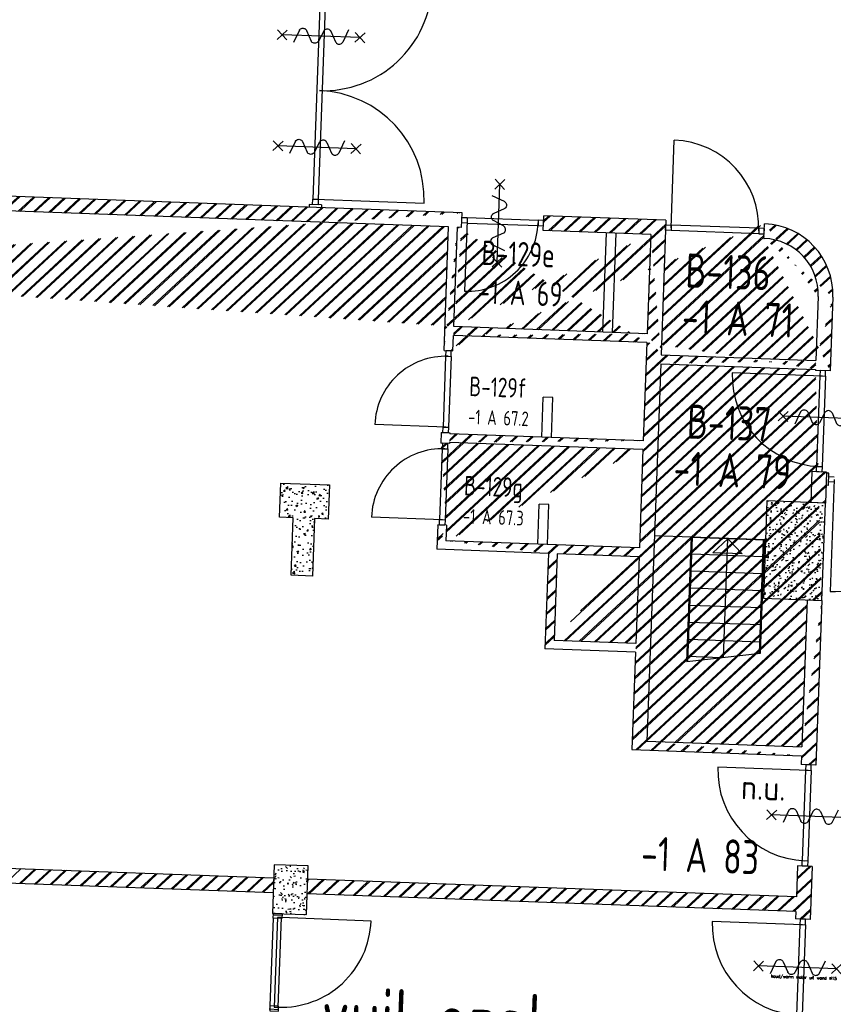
# Model space of a CAD drawing. Header units: millimetres. Extents: x 119024465 to 119292677, y 483022511 to 483148062.
# Tile 153 of 162: x 119239626 to 119247972, y 483072843 to 483082947. Entities that reach past the tile are written whole.
import ezdxf
from ezdxf.enums import TextEntityAlignment as Align

# ---------------------------------------------------------------- set-up
doc = ezdxf.new("R2010")
doc.units = ezdxf.units.MM
doc.header["$LTSCALE"] = 100
doc.layers.get('0').update_dxf_attribs({"linetype": 'CONTINUOUS'})
for name, color, linetype in [('04---0-_5MMTEKST', 4, 'CONTINUOUS'), ('12', 4, 'CONTINUOUS'), ('200-3D', 1, 'CONTINUOUS'), ('AL22----', 2, 'CONTINUOUS'), ('AL22----_ARC', 8, 'CONTINUOUS'), ('AL24----', 3, 'CONTINUOUS'), ('AL28----', 4, 'CONTINUOUS'), ('AL28----_ARC', 8, 'CONTINUOUS'), ('AL32----', 6, 'CONTINUOUS'), ('BT00----_HOTELNRS', 3, 'CONTINUOUS'), ('BT00----_RUIMTENRS', 7, 'CONTINUOUS'), ('fdstp techniek', 254, 'CONTINUOUS'), ('INS', 7, 'CONTINUOUS'), ('LAYER22', 12, 'CONTINUOUS'), ('LAYER32', 7, 'CONTINUOUS')]:
    doc.layers.add(name, color=color, linetype=linetype)
doc.styles.add('fdstp-1-30', font='txt.shx', dxfattribs={"height": 30, "bigfont": 'gbcbig.shx'})
doc.styles.get("Standard").update_dxf_attribs({"font": 'ISOCP.SHX'})
pattern_1 = [(42.91200747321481, (119153097.5669324, 483019764.0029071), (-74.89618102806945, 80.56402464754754), []), (42.91200747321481, (119153098.1134465, 483019778.9929479), (-74.89618102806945, 80.56402464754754), [])]

# ---------------------------------------------------------------- blocks, each defined once
blk = doc.blocks.new('KOLOM')
at = {"layer": 'AL28----', "linetype": 'Continuous'}
for p, q in [((0.5, 0.5), (-0.5, 0.5)), ((-0.5, 0.5), (-0.5, -0.5)), ((0.5, -0.5), (0.5, 0.5)), ((-0.5, -0.5), (0.5, -0.5))]:
    blk.add_line(p, q, dxfattribs=at)
blk = doc.blocks.new('500X350')
at = {"layer": 'AL28----_ARC'}
h = blk.add_hatch(dxfattribs=at)
h.set_pattern_fill('AR-CONC', color=256, style=0)
h.set_pattern_definition([(50, (-84509.61414888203, -60757.03995125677), (182.1846689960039, -15.93908553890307), [19.05, -209.55]), (355, (-84509.61414888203, -60757.03995125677), (-35.24282597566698, 191.05664288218), [15.24, -167.64]), (100.451, (-84494.43214888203, -60758.36820125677), (146.9425016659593, 175.1166878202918), [16.19, -178.09]), (46.18420000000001, (-84509.61414888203, -60706.23995125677), (271.0790408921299, -42.04232793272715), [28.575, -314.325]), (96.6356, (-84487.02424888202, -60709.74345125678), (237.4042344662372, 247.4255558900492), [24.285, -267.135]), (351.1840000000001, (-84509.61414888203, -60706.23995125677), (237.4046058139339, 247.4251178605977), [22.86, -251.46]), (21, (-84484.21414888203, -60718.93995125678), (151.6148798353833, -102.2655185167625), [19.05, -209.55]), (326.0000000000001, (-84484.21414888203, -60718.93995125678), (61.80202834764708, 184.1879661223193), [15.24, -167.64]), (71.4514, (-84471.57964888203, -60727.46205125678), (213.4164907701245, 81.92285771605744), [16.19, -178.09]), (37.50000000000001, (-84509.61414888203, -60757.03995125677), (3.088603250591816, 84.55503887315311), [0, -165.608, 0, -170.18, 0, -168.275]), (7.499999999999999, (-84509.61414888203, -60757.03995125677), (66.81966251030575, 100.1805748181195), [0, -97.028, 0, -161.798, 0, -64.135]), (327.5, (-84566.25614888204, -60757.03995125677), (135.5905951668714, -5.72874399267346), [0, -63.5, 0, -198.12, 0, -262.89]), (317.5, (-84591.65614888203, -60757.03995125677), (148.129181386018, 25.42649103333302), [0, -82.55, 0, -131.572, 0, -186.69])])
h.paths.add_polyline_path([(-250, 175), (-250, -175), (250, -175), (250, 175)])
at = {"layer": 'AL28----', "xscale": 500, "yscale": 350, "zscale": 2600}
blk.add_blockref('KOLOM', (0, 0), dxfattribs=at)
blk = doc.blocks.new('600x1000')
at = {"layer": 'AL28----_ARC'}
h = blk.add_hatch(dxfattribs=at)
h.set_pattern_fill('AR-CONC', color=256, style=0)
h.set_pattern_definition([(50, (-93318.17656066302, -55761.95239594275), (182.1846689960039, -15.93908553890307), [19.05, -209.55]), (355, (-93318.17656066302, -55761.95239594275), (-35.24282597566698, 191.05664288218), [15.24, -167.64]), (100.451, (-93302.99456066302, -55763.28064594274), (146.9425016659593, 175.1166878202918), [16.19, -178.09]), (46.18420000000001, (-93318.17656066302, -55711.15239594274), (271.0790408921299, -42.04232793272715), [28.575, -314.325]), (96.6356, (-93295.58666066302, -55714.65589594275), (237.4042344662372, 247.4255558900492), [24.285, -267.135]), (351.1840000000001, (-93318.17656066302, -55711.15239594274), (237.4046058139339, 247.4251178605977), [22.86, -251.46]), (21, (-93292.77656066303, -55723.85239594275), (151.6148798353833, -102.2655185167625), [19.05, -209.55]), (326.0000000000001, (-93292.77656066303, -55723.85239594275), (61.80202834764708, 184.1879661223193), [15.24, -167.64]), (71.4514, (-93280.14206066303, -55732.37449594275), (213.4164907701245, 81.92285771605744), [16.19, -178.09]), (37.50000000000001, (-93318.17656066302, -55761.95239594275), (3.088603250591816, 84.55503887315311), [0, -165.608, 0, -170.18, 0, -168.275]), (7.499999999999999, (-93318.17656066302, -55761.95239594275), (66.81966251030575, 100.1805748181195), [0, -97.028, 0, -161.798, 0, -64.135]), (327.5, (-93374.81856066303, -55761.95239594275), (135.5905951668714, -5.72874399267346), [0, -63.5, 0, -198.12, 0, -262.89]), (317.5, (-93400.21856066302, -55761.95239594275), (148.129181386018, 25.42649103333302), [0, -82.55, 0, -131.572, 0, -186.69])])
h.paths.add_polyline_path([(-300, -500), (300, -500), (300, 500), (-300, 500)])
at = {"layer": 'AL28----', "xscale": 600, "yscale": 1000, "zscale": 2600}
blk.add_blockref('KOLOM', (0, 0), dxfattribs=at)
blk = doc.blocks.new('114-31b')
at = {"color": 0, "linetype": 'Continuous'}
for p, q in [((-49.99999994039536, 449.9999999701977), (50.00000011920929, 349.9999999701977)), ((50.00000005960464, 449.9999999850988), (-49.99999994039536, 349.9999999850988)), ((0, 399.9999999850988), (5.960464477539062e-08, -400)), ((-75.22076380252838, 278.9749930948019), (52.90113949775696, 224.7435648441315)), ((-53.78419476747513, 99.46940438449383), (53.34266716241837, 150.804756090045)), ((-53.34266716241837, 25.53059560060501), (53.34266716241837, -25.53059561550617)), ((-53.34266716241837, -150.2564351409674), (52.9011395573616, -99.46940438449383)), ((-53.78419476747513, -224.1952439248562), (74.77923619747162, -278.9116318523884)), ((-49.99999988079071, -349.9999998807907), (50.00000017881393, -449.9999998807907)), ((50.00000011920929, -349.9999998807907), (-49.99999988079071, -449.9999998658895))]:
    blk.add_line(p, q, dxfattribs=at)
for points in [[(74.77923613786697, 187.6370802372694, 0.1085803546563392), (71.06170707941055, 204.554047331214, 0.1021137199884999), (60.13457524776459, 219.3489430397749, 0.04519307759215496), (52.90113949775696, 224.7435648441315, 0.02457701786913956)], [(53.34266716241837, 150.804756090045, 0.04259042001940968), (60.13457524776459, 155.9252174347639, 0.1021137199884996), (71.06170707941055, 170.7201131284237, 0.1085803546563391), (74.77923613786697, 187.6370802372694, 0.1085803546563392)], [(-53.78419476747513, 99.46940438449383, 0.04259042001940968), (-60.57610285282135, 94.34894302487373, 0.1021137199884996), (-71.50323468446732, 79.55404733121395, 0.1085803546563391), (-75.22076380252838, 62.6370802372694, 0.1085803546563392)], [(-75.22076380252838, 62.6370802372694, 0.1085803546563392), (-71.50323474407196, 45.72011312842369, 0.1021137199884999), (-60.57610285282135, 30.92521743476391, 0.04519307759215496), (-53.34266716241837, 25.53059560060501, 0.02457701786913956)], [(74.77923619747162, -62.3629197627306, -0.1085803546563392), (71.0617071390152, -79.27988687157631, -0.1021137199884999), (60.13457524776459, -94.07478255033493, -0.04519307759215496), (52.9011395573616, -99.46940438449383, -0.02457701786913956)], [(53.34266716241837, -25.53059561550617, -0.04259042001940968), (60.13457524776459, -30.65105697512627, -0.1021137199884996), (71.06170707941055, -45.44595265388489, -0.1085803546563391), (74.77923619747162, -62.3629197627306, -0.1085803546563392)], [(-75.22076380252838, -187.3629197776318, -0.1085803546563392), (-71.50323468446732, -170.4459526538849, -0.1021137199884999), (-60.57610285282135, -155.6510569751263, -0.04519307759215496), (-53.34266716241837, -150.2564351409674, -0.02457701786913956)], [(-53.78419476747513, -224.1952439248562, -0.04259042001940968), (-60.57610285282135, -219.0747825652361, -0.1021137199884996), (-71.50323474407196, -204.2798868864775, -0.1085803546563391), (-75.22076380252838, -187.3629197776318, -0.1085803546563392)]]:
    blk.add_lwpolyline(points, format="xyb", dxfattribs=at)
blk = doc.blocks.new('32-PPRAS')
at = {"layer": 'LAYER32', "color": 2, "linetype": 'Continuous'}
blk.add_lwpolyline([(0, 90), (-50, 90), (-50, 0), (0, 0)], close=True, dxfattribs=at)
blk = doc.blocks.new('32-PPLAS')
at = {"layer": 'LAYER32', "color": 2, "linetype": 'Continuous'}
blk.add_lwpolyline([(0, 90), (50, 90), (50, 0), (0, 0)], close=True, dxfattribs=at)
blk = doc.blocks.new('deur90')
at = {"layer": 'LAYER22', "color": 2, "linetype": 'Continuous'}
for points in [[(-227.4084380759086, 1169.867195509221), (-327.4084380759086, 1169.867195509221)], [(-327.4084380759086, 199.8671955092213), (-227.4084380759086, 199.8671955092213)]]:
    blk.add_lwpolyline(points, dxfattribs=at)
at = {"layer": 'LAYER32', "color": 1, "linetype": 'Continuous'}
blk.add_lwpolyline([(-317.4084380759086, 225.4296955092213, -0.4142135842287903), (-1236.845938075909, 1144.867195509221), (-317.4084380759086, 1144.867195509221)], format="xyb", dxfattribs=at)
for points in [[(-317.4084380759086, 224.8671955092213), (-317.4084380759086, 1144.867195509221), (-277.4084380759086, 1144.867195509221), (-277.4084380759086, 224.8671955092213), (-317.4084380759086, 224.8671955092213), (-317.4084380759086, 1144.867195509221)], [(-232.4084380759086, 1134.867195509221), (-232.4084380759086, 234.8671955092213)]]:
    blk.add_lwpolyline(points, dxfattribs=at)
at = {"layer": 'LAYER32', "yscale": -1, "rotation": 270.0000006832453}
for name, p in [('32-PPLAS', (-232.4084380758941, 1184.867195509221)), ('32-PPRAS', (-232.4084380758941, 184.8671955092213))]:
    blk.add_blockref(name, p, dxfattribs=at)
blk = doc.blocks.new('water k-w wand R')
at = {"layer": '04---0-_5MMTEKST'}
for centre in [(34252.19165220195, 14473.7711124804), (34252.19165220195, 14400.26592395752)]:
    blk.add_circle(centre, 9.98188115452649, dxfattribs=at)
at = {"layer": 'INS', "color": 4}
for p, q in [((34252.19165220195, 14483.75299363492), (34217.25506816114, 14483.75299363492)), ((34252.19165220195, 14463.78923132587), (34217.25506816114, 14463.78923132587)), ((34252.19165220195, 14410.24780511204), (34217.25506816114, 14410.24780511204)), ((34252.19165220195, 14390.28404280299), (34217.25506816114, 14390.28404280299))]:
    blk.add_line(p, q, dxfattribs=at)
at = {"layer": 'fdstp techniek', "insert": (33387.86318038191, 14451.65400150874), "char_height": 30, "width": 910.5473940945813, "attachment_point": 1, "style": 'fdstp-1-30'}
blk.add_mtext('koud/warm water uit wand %%C15', dxfattribs=at)

msp = doc.modelspace()

# ---------------------------------------------------------------- hatches: boundary and pattern name
at = {"layer": 'AL22----_ARC'}
h = msp.add_hatch(dxfattribs=at)
h.set_pattern_fill('SCHOON', color=256, scale=2, angle=-2.087992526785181, style=0, pattern_type=2)
h.set_pattern_definition(pattern_1)
h.paths.add_polyline_path([(119245139.7841281, 483077467.2688045), (119245107.3576201, 483076577.8597189), (119245946.7999031, 483076547.2549248), (119245979.2264112, 483077436.6640103)], flags=16)
edge = h.paths.add_edge_path()
edge.add_line((119244026.2015674, 483080820.0674683), (119235931.5795522, 483081115.1851259))
edge.add_line((119235931.5795522, 483081115.1851259), (119235904.4360146, 483080370.6797677))
edge.add_line((119235857.0978099, 483081268.0002759), (119235824.4891305, 483080373.59451))
edge.add_line((119244163.4572539, 483080965.1629924), (119235857.0978099, 483081268.0002758))
edge.add_line((119235904.4360146, 483080370.6797677), (119235824.4891305, 483080373.59451))
edge.add_line((119244078.9788477, 483079797.465611), (119244116.141812, 483080816.7883833))
edge.add_line((119243979.9310217, 483079550.9377921), (119244069.8712664, 483079547.658707))
edge.add_line((119243979.9310217, 483079550.9377921), (119244026.2015673, 483080820.0674683))
edge.add_line((119244069.8712663, 483079547.658707), (119244075.6997626, 483079707.5253664))
edge.add_line((119244157.9921121, 483080815.2625847), (119244163.4572539, 483080965.1629924))
edge.add_line((119244157.9921121, 483080815.2625847), (119244116.141812, 483080816.7883833))
edge.add_line((119246059.3818243, 483079635.2033231), (119244075.6997626, 483079707.5253664))
edge.add_line((119246062.6609094, 483079725.1435677), (119244078.9788477, 483079797.465611))
edge.add_line((119246099.8238737, 483080744.46634), (119244997.4343951, 483080784.6577905))
edge.add_line((119246255.1894232, 483080888.9016059), (119245002.8995369, 483080934.5581983))
edge.add_line((119244997.4343951, 483080784.6577906), (119245002.899537, 483080934.5581983))
edge.add_line((119246255.1894232, 483080888.9016059), (119246204.7992253, 483079506.7762229))
edge.add_line((119246099.8238737, 483080744.46634), (119246062.6609094, 483079725.1435677))
edge.add_line((119246204.7992253, 483079506.7762229), (119247793.7435468, 483079448.8457198))
edge.add_line((119246201.5201402, 483079416.8359783), (119246060.2644416, 483075542.4101076))
edge.add_line((119246201.5201402, 483079416.8359783), (119247790.4644617, 483079358.9054751))
edge.add_line((119246059.3818243, 483079635.2033231), (119246022.5832028, 483078625.8739114))
edge.add_line((119246019.3041178, 483078535.9336668), (119244035.622056, 483078608.2557101))
edge.add_line((119246022.5832028, 483078625.8739114), (119244038.9011411, 483078698.1959546))
edge.add_line((119244035.622056, 483078608.2557101), (119244035.2599616, 483078598.3240192))
edge.add_line((119244035.2599616, 483078598.3240191), (119243945.319717, 483078601.6031042))
edge.add_line((119243949.3262276, 483078711.4955091), (119244039.2664722, 483078708.216424))
edge.add_line((119244039.2664722, 483078708.216424), (119244038.9011411, 483078698.1959546))
edge.add_line((119243949.3262276, 483078711.4955091), (119243945.319717, 483078601.6031042))
edge.add_line((119244004.6551675, 483077758.881736), (119243914.7149229, 483077762.1608211))
edge.add_line((119243914.7149229, 483077762.1608211), (119243905.6041048, 483077512.2651387))
edge.add_line((119244004.6551675, 483077758.881736), (119243998.8234345, 483077598.9262982))
edge.add_line((119245049.8438835, 483077470.5478896), (119243905.6041048, 483077512.2651387))
edge.add_line((119245049.8438835, 483077470.5478896), (119245014.1382904, 483076491.1985593))
edge.add_line((119245982.5054963, 483077526.604255), (119243998.8234345, 483077598.9262983))
edge.add_line((119246019.3041178, 483078535.9336668), (119245982.5054963, 483077526.6042551))
edge.add_line((119245943.520818, 483076457.3146802), (119245014.1382904, 483076491.1985594))
edge.add_line((119245943.520818, 483076457.3146802), (119245907.0849489, 483075457.9350049))
edge.add_line((119245907.0849489, 483075457.9350048), (119247645.929678, 483075394.5393598))
edge.add_line((119246060.2644416, 483075542.4101076), (119247649.2087631, 483075484.4796044))
edge.add_line((119247645.929678, 483075394.5393598), (119247642.5795333, 483075302.6500589))
edge.add_line((119247792.479941, 483075297.1849172), (119247642.5795333, 483075302.650059))
edge.add_line((119247704.2261145, 483076993.520666), (119247649.2087631, 483075484.4796045))
edge.add_line((119247854.1265221, 483076988.0555241), (119247792.479941, 483075297.1849171))
edge.add_line((119247704.2261145, 483076993.520666), (119247854.1265221, 483076988.0555242))
edge.add_line((119247790.4644617, 483079358.9054752), (119247790.0900865, 483079348.6369431))
edge.add_line((119247939.9904942, 483079343.1718013), (119247790.0900865, 483079348.6369432))
edge.add_line((119247789.9652468, 483079348.6020948), (119247790.4106371, 483079358.700195))
edge.add_arc((119247243.1015678, 483080127.4269887), 575, -2.087992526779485, 87.91200747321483)
edge.add_arc((119247243.1015678, 483080127.4269887), 725, -2.087992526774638, 87.91200747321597)
edge.add_line((119247817.7197973, 483080106.4772784), (119247793.7435468, 483079448.8457198))
edge.add_line((119247967.620205, 483080101.0121366), (119247939.9904942, 483079343.1718013))
edge.add_line((119247261.0529848, 483080702.1467), (119247264.051219, 483080702.0436))
edge.add_line((119247266.5181856, 483080852.0487258), (119247269.5164199, 483080851.9456257))
edge.add_line((119247261.0529848, 483080702.1467), (119247266.5181856, 483080852.0487258))
h = msp.add_hatch(dxfattribs=at)
h.set_pattern_fill('SCHOON', color=256, scale=2, angle=-2.087992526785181, style=0, pattern_type=2)
h.set_pattern_definition(pattern_1)
h.paths.add_polyline_path([(119247902.0988444, 483078303.862308), (119247752.1984367, 483078309.3274498), (119247740.6603932, 483077992.8567172), (119247890.5608009, 483077987.3915754)])
h = msp.add_hatch(dxfattribs=at)
h.set_pattern_fill('SCHOON', color=256, scale=2, angle=-2.087992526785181, style=0, pattern_type=2)
h.set_pattern_definition(pattern_1)
h.paths.add_polyline_path([(119247587.6364226, 483073795.645302), (119247584.8503115, 483073719.2265728), (119247734.7507192, 483073713.7614309), (119247754.5882912, 483074257.8754238), (119247604.6878835, 483074263.3405656), (119247593.1015644, 483073945.5457096), (119242581.4312674, 483074128.2636173), (119242575.9661255, 483073978.3632097)])
at = {"layer": 'AL28----_ARC'}
h = msp.add_hatch(dxfattribs=at)
h.set_pattern_fill('AR-CONC', color=256, angle=-2.087992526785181, style=0)
h.set_pattern_definition([(47.91200747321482, (119153097.5669324, 483019764.0029071), (181.4829786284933, -22.56626980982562), [19.05, -209.55]), (352.9120074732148, (119153097.5669324, 483019764.0029071), (-28.25841556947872, 192.213838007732), [15.24, -167.64]), (98.3630074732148, (119153112.6904584, 483019762.1223937), (153.2251895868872, 169.6466752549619), [16.19, -178.09]), (44.09620747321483, (119153099.4177937, 483019814.7691785), (269.3672764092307, -51.89098330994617), [28.575, -314.3249999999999]), (94.54760747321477, (119153121.8650477, 483019810.4449579), (246.2613818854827, 238.6116259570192), [24.285, -267.135]), (349.0960074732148, (119153099.4177937, 483019814.7691785), (246.2617370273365, 238.6111746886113), [22.86, -251.46]), (18.91200747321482, (119153124.3382141, 483019801.15218), (147.7882449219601, -107.7215982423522), [19.05, -209.55]), (323.9120074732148, (119153124.3382141, 483019801.15218), (68.47175066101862, 181.813962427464), [15.24, -167.64]), (69.36340747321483, (119153136.6538288, 483019792.1754093), (216.2595933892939, 74.09278923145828), [16.19, -178.09]), (35.41200747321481, (119153097.5669324, 483019764.0029071), (6.1672544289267, 84.38636762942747), [0, -165.608, 0, -170.18, 0, -168.275]), (5.412007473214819, (119153097.5669324, 483019764.0029071), (70.42530466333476, 97.67953384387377), [0, -97.028, 0, -161.798, 0, -64.135]), (325.4120074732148, (119153040.9625397, 483019766.0666175), (135.2918473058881, -10.66508593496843), [0, -63.49999999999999, 0, -198.12, 0, -262.8899999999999]), (315.4120074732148, (119153015.579404, 483019766.9920482), (148.9572270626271, 20.01262926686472), [0, -82.54999999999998, 0, -131.572, 0, -186.69])])
h.paths.add_polyline_path([(119242409.9310995, 483077246.5825062), (119242431.427324, 483077836.1907764), (119242291.5202768, 483077841.2915754), (119242304.2722743, 483078191.0591934), (119242803.9403, 483078172.842054), (119242791.1883024, 483077823.0744361), (119242651.2812552, 483077828.1752352), (119242629.7850308, 483077238.5669649)])

# ---------------------------------------------------------------- linework, layer by layer
at = {"layer": 'AL22----'}
for p, q in [((119244163.4572539, 483080965.1629924), (119235857.0978099, 483081268.0002759)), ((119244026.2015674, 483080820.0674683), (119235931.5795522, 483081115.1851259)), ((119242595.7144958, 483081052.3404503), (119242594.6214675, 483081022.3603688)), ((119242721.6308383, 483081047.7497312), (119242595.7144958, 483081052.3404503)), ((119242721.6308383, 483081047.7497312), (119242720.5378099, 483081017.7696497)), ((119244157.9921121, 483080815.2625847), (119244163.4572539, 483080965.1629924)), ((119244997.4343951, 483080784.6577906), (119245002.899537, 483080934.5581983)), ((119246255.1894232, 483080888.9016059), (119245002.899537, 483080934.5581983)), ((119246255.1894232, 483080888.9016059), (119246204.7992253, 483079506.7762229)), ((119247261.0529848, 483080702.1467), (119247266.5181856, 483080852.0487258)), ((119247266.5181856, 483080852.0487258), (119247269.5164199, 483080851.9456258)), ((119243979.9310217, 483079550.9377921), (119244026.2015674, 483080820.0674683)), ((119244078.9788477, 483079797.465611), (119244116.141812, 483080816.7883833)), ((119244157.9921121, 483080815.2625847), (119244116.141812, 483080816.7883833)), ((119246099.8238737, 483080744.46634), (119244997.4343951, 483080784.6577906)), ((119245607.9630061, 483079741.7211645), (119245645.1259704, 483080761.0439368)), ((119245707.8966112, 483079738.0777367), (119245745.0595755, 483080757.4005089)), ((119246099.8238737, 483080744.46634), (119246062.6609094, 483079725.1435677)), ((119247261.0529848, 483080702.1467), (119247264.0512191, 483080702.0436)), ((119247817.7197973, 483080106.4772784), (119247793.7435468, 483079448.8457198)), ((119247967.620205, 483080101.0121366), (119247939.9904942, 483079343.1718013)), ((119246062.6609094, 483079725.1435677), (119244078.9788477, 483079797.465611)), ((119244069.8712663, 483079547.658707), (119244075.6997626, 483079707.5253664)), ((119246059.3818243, 483079635.2033231), (119244075.6997626, 483079707.5253664)), ((119246059.3818243, 483079635.2033231), (119246022.5832028, 483078625.8739114)), ((119243979.9310217, 483079550.9377921), (119244069.8712663, 483079547.658707)), ((119246204.7992253, 483079506.7762229), (119247793.7435468, 483079448.8457198)), ((119246201.5201402, 483079416.8359783), (119246060.2644416, 483075542.4101076)), ((119246201.5201402, 483079416.8359783), (119247790.4644617, 483079358.9054752)), ((119247790.4644617, 483079358.9054752), (119247790.0900865, 483079348.6369431)), ((119247939.9904942, 483079343.1718013), (119247790.0900865, 483079348.6369431)), ((119244980.7753694, 483078663.856647), (119244995.7134237, 483079073.584428)), ((119245095.6470288, 483079069.9410001), (119244995.7134237, 483079073.584428)), ((119245080.7089745, 483078660.213219), (119245095.6470288, 483079069.9410001)), ((119243949.3262276, 483078711.4955091), (119243945.319717, 483078601.6031041)), ((119243949.3262276, 483078711.4955091), (119244039.2664722, 483078708.216424)), ((119244039.2664722, 483078708.216424), (119244038.9011411, 483078698.1959546)), ((119246022.5832028, 483078625.8739114), (119244038.9011411, 483078698.1959546)), ((119244035.2599616, 483078598.3240191), (119243945.319717, 483078601.6031041)), ((119244035.622056, 483078608.2557101), (119244035.2599616, 483078598.3240191)), ((119246019.3041178, 483078535.9336668), (119244035.622056, 483078608.2557101)), ((119246019.3041178, 483078535.9336668), (119245982.5054963, 483077526.604255)), ((119247752.1984367, 483078309.3274498), (119247740.6603932, 483077992.8567172)), ((119247902.0988444, 483078303.862308), (119247752.1984367, 483078309.3274498)), ((119247902.0988444, 483078303.862308), (119247890.5608009, 483077987.3915754)), ((119247926.76596, 483078294.2762222), (119247901.7825587, 483078295.1870791)), ((119247922.1752409, 483078168.3598797), (119247926.76596, 483078294.2762222)), ((119247922.1752409, 483078168.3598797), (119247897.1918396, 483078169.2707367)), ((119244940.6976628, 483077564.5869905), (119244955.6357171, 483077974.3147716)), ((119245055.5693222, 483077970.6713437), (119244955.6357171, 483077974.3147716)), ((119245040.631268, 483077560.9435627), (119245055.5693222, 483077970.6713437)), ((119247890.5608009, 483077987.3915754), (119247740.6603932, 483077992.8567172)), ((119243914.7149229, 483077762.1608211), (119243905.6041048, 483077512.2651387)), ((119244004.6551675, 483077758.881736), (119243914.7149229, 483077762.1608211)), ((119244004.6551675, 483077758.881736), (119243998.8234345, 483077598.9262983)), ((119245049.8438835, 483077470.5478896), (119243905.6041048, 483077512.2651387)), ((119245982.5054963, 483077526.604255), (119243998.8234345, 483077598.9262983)), ((119245049.8438835, 483077470.5478896), (119245014.1382904, 483076491.1985593)), ((119245139.7841281, 483077467.2688045), (119245107.3576201, 483076577.8597189)), ((119245979.2264112, 483077436.6640103), (119245139.7841281, 483077467.2688045)), ((119245979.2264112, 483077436.6640103), (119245946.7999031, 483076547.2549248)), ((119247704.2261145, 483076993.520666), (119247649.2087631, 483075484.4796044)), ((119247704.2261145, 483076993.520666), (119247854.1265221, 483076988.0555241)), ((119247854.1265221, 483076988.0555241), (119247792.479941, 483075297.1849172)), ((119245946.7999031, 483076547.2549248), (119245107.3576201, 483076577.8597189)), ((119245943.520818, 483076457.3146802), (119245014.1382904, 483076491.1985593)), ((119245943.520818, 483076457.3146802), (119245907.0849489, 483075457.9350048)), ((119246060.2644416, 483075542.4101076), (119247649.2087631, 483075484.4796044)), ((119245907.0849489, 483075457.9350048), (119247645.929678, 483075394.5393598)), ((119247645.929678, 483075394.5393598), (119247642.5795333, 483075302.650059)), ((119247792.479941, 483075297.1849172), (119247642.5795333, 483075302.650059)), ((119239308.6056995, 483074247.5858802), (119242231.6636494, 483074141.0156149)), ((119247604.6878835, 483074263.3405656), (119247593.1015644, 483073945.5457096)), ((119247754.5882912, 483074257.8754238), (119247604.6878835, 483074263.3405656)), ((119247754.5882912, 483074257.8754238), (119247734.7507192, 483073713.7614309)), ((119239033.3198238, 483074107.5227277), (119242226.1985076, 483073991.1152072)), ((119242231.6636494, 483074141.0156149), (119242226.1985076, 483073991.1152072)), ((119242575.9661255, 483073978.3632097), (119242581.4312674, 483074128.2636173)), ((119247593.1015644, 483073945.5457096), (119242581.4312674, 483074128.2636173)), ((119247587.6364226, 483073795.645302), (119242575.9661255, 483073978.3632097)), ((119242318.2987428, 483073772.6145283), (119242218.3651377, 483073776.2579562)), ((119247587.6364226, 483073795.645302), (119247584.8503115, 483073719.2265728)), ((119247734.7507192, 483073713.7614309), (119247584.8503115, 483073719.2265728))]:
    msp.add_line(p, q, dxfattribs=at)
for radius in [725, 575]:
    msp.add_arc((119247243.1015678, 483080127.4269887), radius, 357.9120074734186, 87.91200747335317, dxfattribs=at)
at = {"layer": 'AL22----_ARC', "linetype": 'Continuous'}
for p, q in [((119239485.2203495, 483074091.047119), (119239640.585899, 483074235.4823849)), ((119239625.6905143, 483074085.9257896), (119239781.0560639, 483074230.3610556)), ((119239640.6805551, 483074085.3792754), (119239796.0461047, 483074229.8145413)), ((119239781.15072, 483074080.257946), (119239936.5162696, 483074224.6932119)), ((119239796.1407608, 483074079.7114317), (119239951.5063103, 483074224.1466977)), ((119239936.6109257, 483074074.5901023), (119240091.9764753, 483074219.0253683)), ((119239951.6009665, 483074074.0435882), (119240106.966516, 483074218.4788541)), ((119240092.0711314, 483074068.9222587), (119240247.4366809, 483074213.3575247)), ((119240107.0611722, 483074068.3757446), (119240262.4267217, 483074212.8110105)), ((119240247.5313371, 483074063.2544151), (119240402.8968866, 483074207.6896811)), ((119240262.5213778, 483074062.7079009), (119240417.8869274, 483074207.1431668)), ((119240402.9915427, 483074057.5865715), (119240558.3570923, 483074202.0218374)), ((119240417.9815835, 483074057.0400573), (119240573.347133, 483074201.4753232)), ((119240558.4517484, 483074051.9187279), (119240713.8172979, 483074196.3539938)), ((119240573.4417892, 483074051.3722137), (119240728.8073387, 483074195.8074796)), ((119240713.9119541, 483074046.2508842), (119240869.2775036, 483074190.6861501)), ((119240728.9019948, 483074045.70437), (119240884.2675444, 483074190.139636)), ((119240869.3721597, 483074040.5830406), (119241024.7377093, 483074185.0183066)), ((119240884.3622005, 483074040.0365264), (119241039.72775, 483074184.4717923)), ((119241024.8323654, 483074034.915197), (119241180.197915, 483074179.3504629)), ((119241039.8224062, 483074034.3686828), (119241195.1879557, 483074178.8039488)), ((119241180.2925711, 483074029.2473533), (119241335.6581207, 483074173.6826193)), ((119241195.2826119, 483074028.7008392), (119241350.6481614, 483074173.1361051)), ((119241335.7527767, 483074023.5795097), (119241491.1183263, 483074168.0147757)), ((119241350.7428175, 483074023.0329955), (119241506.1083671, 483074167.4682615)), ((119241491.2129824, 483074017.9116662), (119241646.578532, 483074162.3469321)), ((119241506.2030232, 483074017.3651519), (119241661.5685728, 483074161.8004179)), ((119241646.6731881, 483074012.2438225), (119241802.0387377, 483074156.6790884)), ((119241661.6632289, 483074011.6973083), (119241817.0287784, 483074156.1325743)), ((119241802.1333938, 483074006.5759789), (119241957.4989433, 483074151.0112448)), ((119241817.1234345, 483074006.0294647), (119241972.4889841, 483074150.4647306)), ((119241957.5935994, 483074000.9081353), (119242112.959149, 483074145.3434012)), ((119241972.5836402, 483074000.3616211), (119242127.9491898, 483074144.796887)), ((119242113.0538051, 483073995.2402916), (119242230.3235921, 483074104.2599096)), ((119242128.0438459, 483073994.6937774), (119242229.7770779, 483074089.2698689))]:
    msp.add_line(p, q, dxfattribs=at)
at = {"layer": 'AL24----'}
for p, q in [((119247276.3854586, 483077609.5177221), (119246137.1423602, 483077651.0527998)), ((119246470.352327, 483076360.749571), (119246516.8900596, 483077637.2077739)), ((119246480.409931, 483076362.1473273), (119246526.8834202, 483077636.8434311)), ((119246516.8900596, 483077637.2077739), (119247266.3920981, 483077609.8820649)), ((119246736.1388097, 483077475.3596442), (119246891.5043592, 483077619.7949101)), ((119246847.1912589, 483076404.3549369), (119246891.5043592, 483077619.7949101)), ((119246891.5043592, 483077619.7949101), (119247035.9396251, 483077464.4293606)), ((119247213.9725867, 483076446.5625464), (119247256.3987376, 483077610.2464077)), ((119247224.0301906, 483076447.9603027), (119247266.3920981, 483077609.8820649)), ((119247250.0227388, 483077435.3625988), (119246520.5074214, 483077461.9596221)), ((119247035.9396251, 483077464.4293606), (119246736.1388097, 483077475.3596442)), ((119247243.64674, 483077260.4787898), (119246514.1314226, 483077287.0758132)), ((119247237.2707413, 483077085.5949808), (119246507.7554239, 483077112.1920042)), ((119247230.8947425, 483076910.7111718), (119246501.3794251, 483076937.3081952)), ((119247224.5187438, 483076735.8273628), (119246495.0034264, 483076762.4243862)), ((119247218.142745, 483076560.9435538), (119246488.6274276, 483076587.5405772)), ((119246470.352327, 483076360.749571), (119247224.0301906, 483076447.9603027)), ((119246814.3118771, 483076400.5503473), (119246482.2514289, 483076412.6567682))]:
    msp.add_line(p, q, dxfattribs=at)
at = {"layer": 'AL28----'}
msp.add_lwpolyline([(119242409.9310995, 483077246.5825062), (119242431.427324, 483077836.1907764), (119242291.5202768, 483077841.2915754), (119242304.2722743, 483078191.0591934), (119242803.9403, 483078172.842054), (119242791.1883024, 483077823.0744361), (119242651.2812552, 483077828.1752352), (119242629.7850308, 483077238.5669649)], close=True, dxfattribs=at)
at = {"layer": 'AL32----'}
for p, q in [((119242713.9071502, 483083333.5487917), (119242632.7315772, 483081107.0280694)), ((119242769.8699691, 483083331.5084721), (119242688.6943961, 483081104.9877499)), ((119246308.4196712, 483080811.9110825), (119246341.210522, 483081711.3135285)), ((119242630.6912576, 483081051.0652506), (119242632.7315772, 483081107.0280694)), ((119242686.6540765, 483081049.024931), (119242630.6912576, 483081051.0652506)), ((119242632.7315772, 483081107.0280694), (119242688.6943961, 483081104.9877499)), ((119242660.7129866, 483081106.0079097), (119243773.9733478, 483081065.4201232)), ((119242688.6943961, 483081104.9877499), (119242686.6540765, 483081049.024931)), ((119244159.7045232, 483080862.2313791), (119244161.7448428, 483080918.194198)), ((119244215.6673421, 483080860.1910595), (119244159.7045232, 483080862.2313791)), ((119244161.7448428, 483080918.194198), (119244217.7076617, 483080916.1538784)), ((119244216.6875019, 483080888.1724689), (119244190.163347, 483080160.6558236)), ((119244217.7076617, 483080916.1538784), (119244215.6673421, 483080860.1910595)), ((119244215.6673421, 483080860.1910595), (119244943.1839874, 483080833.6669046)), ((119244217.7076617, 483080916.1538784), (119244945.224307, 483080889.6297234)), ((119244945.224307, 483080889.6297234), (119244943.1839874, 483080833.6669046)), ((119245001.1871259, 483080887.5894039), (119244945.224307, 483080889.6297234)), ((119244999.1468063, 483080831.6265849), (119245001.1871259, 483080887.5894039)), ((119244943.1839874, 483080833.6669046), (119244999.1468063, 483080831.6265849)), ((119246251.4366925, 483080785.9699926), (119246253.4770121, 483080841.9328115)), ((119246307.3995114, 483080783.929673), (119246251.4366925, 483080785.9699926)), ((119246253.4770121, 483080841.9328115), (119246309.439831, 483080839.8924919)), ((119246309.439831, 483080839.8924919), (119246307.3995114, 483080783.929673)), ((119247206.8019575, 483080751.1388222), (119246307.3995114, 483080783.929673)), ((119247208.8422771, 483080807.101641), (119246309.439831, 483080839.8924919)), ((119247208.8422771, 483080807.101641), (119247206.8019575, 483080751.1388222)), ((119247206.8019575, 483080751.1388222), (119247262.7647764, 483080749.0985026)), ((119247264.805096, 483080805.0613214), (119247208.8422771, 483080807.101641)), ((119247262.7647764, 483080749.0985026), (119247264.805096, 483080805.0613214)), ((119243996.9197346, 483079550.3184094), (119243994.879415, 483079494.3555906)), ((119244052.8825535, 483079548.2780899), (119243996.9197346, 483079550.3184094)), ((119244050.8422339, 483079492.3152709), (119244052.8825535, 483079548.2780899)), ((119243994.879415, 483079494.3555906), (119243968.3552601, 483078766.8389452)), ((119243994.879415, 483079494.3555906), (119244050.8422339, 483079492.3152709)), ((119244050.8422339, 483079492.3152709), (119244024.318079, 483078764.7986256)), ((119247837.058881, 483079346.9245321), (119247835.0185614, 483079290.9617131)), ((119247893.0216998, 483079344.8842124), (119247837.058881, 483079346.9245321)), ((119247890.9813802, 483079288.9213936), (119247893.0216998, 483079344.8842124)), ((119247862.9999708, 483079289.9415534), (119246935.6161152, 483079323.752564)), ((119247835.0185614, 483079290.9617131), (119247801.2075507, 483078363.5778576)), ((119247835.0185614, 483079290.9617131), (119247890.9813802, 483079288.9213936)), ((119247890.9813802, 483079288.9213936), (119247857.1703696, 483078361.5375381)), ((119243996.3366695, 483078765.8187854), (119243268.8200242, 483078792.3429404)), ((119243966.3149405, 483078710.8761264), (119243968.3552601, 483078766.8389452)), ((119243968.3552601, 483078766.8389452), (119244024.318079, 483078764.7986256)), ((119244024.318079, 483078764.7986256), (119244022.2777594, 483078708.8358068)), ((119244022.2777594, 483078708.8358068), (119243966.3149405, 483078710.8761264)), ((119243960.2681103, 483078545.0209026), (119243933.7439554, 483077817.5042573)), ((119243962.3084299, 483078600.9837214), (119243960.2681103, 483078545.0209026)), ((119243960.2681103, 483078545.0209026), (119244016.2309291, 483078542.980583)), ((119244018.2712487, 483078598.9434018), (119243962.3084299, 483078600.9837214)), ((119244016.2309291, 483078542.980583), (119243989.7067742, 483077815.4639376)), ((119244016.2309291, 483078542.980583), (119244018.2712487, 483078598.9434018)), ((119247799.1672311, 483078307.6150388), (119247801.2075507, 483078363.5778576)), ((119247801.2075507, 483078363.5778576), (119247857.1703696, 483078361.5375381)), ((119247857.1703696, 483078361.5375381), (119247855.13005, 483078305.5747191)), ((119247855.13005, 483078305.5747191), (119247799.1672311, 483078307.6150388)), ((119247923.4504406, 483078203.3366416), (119247925.4907602, 483078259.2994604)), ((119247925.4907602, 483078259.2994604), (119247981.4535791, 483078257.2591408)), ((119247980.4334193, 483078229.2777314), (119247938.570433, 483077081.0406085)), ((119247979.4132595, 483078201.2963219), (119247923.4504406, 483078203.3366416)), ((119243961.7253648, 483077816.4840974), (119243234.2087195, 483077843.0082523)), ((119243931.7036358, 483077761.5414383), (119243933.7439554, 483077817.5042573)), ((119243933.7439554, 483077817.5042573), (119243989.7067742, 483077815.4639376)), ((119243989.7067742, 483077815.4639376), (119243987.6664546, 483077759.5011188)), ((119243987.6664546, 483077759.5011188), (119243931.7036358, 483077761.5414383)), ((119247689.5483277, 483075300.9376479), (119247687.5080081, 483075244.974829)), ((119247745.5111466, 483075298.8973283), (119247689.5483277, 483075300.9376479)), ((119247743.470827, 483075242.9345094), (119247745.5111466, 483075298.8973283)), ((119247715.4894176, 483075243.9546692), (119246788.105562, 483075277.7656798)), ((119247687.5080081, 483075244.974829), (119247653.6969975, 483074317.5909735)), ((119247687.5080081, 483075244.974829), (119247743.470827, 483075242.9345094)), ((119247743.470827, 483075242.9345094), (119247709.6598163, 483074315.5506538)), ((119247651.6566779, 483074261.6281546), (119247653.6969975, 483074317.5909735)), ((119247653.6969975, 483074317.5909735), (119247709.6598163, 483074315.5506538)), ((119247709.6598163, 483074315.5506538), (119247707.6194967, 483074259.587835)), ((119247707.6194967, 483074259.587835), (119247651.6566779, 483074261.6281546)), ((119247657.7601957, 483073660.5311829), (119246730.3763401, 483073694.3421937)), ((119247631.8191059, 483073717.5141616), (119247629.7787863, 483073661.5513428)), ((119247687.7819248, 483073715.4738421), (119247631.8191059, 483073717.5141616)), ((119247685.7416051, 483073659.5110232), (119247687.7819248, 483073715.4738421)), ((119247629.7787863, 483073661.5513428), (119247595.9677756, 483072734.1674873)), ((119247629.7787863, 483073661.5513428), (119247685.7416051, 483073659.5110232)), ((119247685.7416051, 483073659.5110232), (119247651.9305945, 483072732.1271676))]:
    msp.add_line(p, q, dxfattribs=at)
for centre, radius, start, end in [((119242741.8885596, 483083332.5286319), 1114.000000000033, 267.9120070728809, 357.9120071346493), ((119242660.7129866, 483081106.0079097), 1114.000000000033, 357.9120071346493, 87.91200707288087), ((119246308.4196712, 483080811.9110825), 900, 357.9120071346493, 87.91200707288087), ((119244216.6875019, 483080888.1724689), 728.0000000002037, 267.9120070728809, 357.9120071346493), ((119243996.3366695, 483078765.8187854), 728.0000000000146, 87.91200707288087, 177.9120071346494), ((119247862.9999708, 483079289.9415534), 927.9999999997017, 177.9120071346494, 267.9120070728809), ((119243961.7253648, 483077816.4840974), 728.0000000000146, 87.91200707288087, 177.9120071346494), ((119247980.4334193, 483078229.2777314), 1149.000000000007, 267.9120070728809, 357.9120071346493), ((119247715.4894176, 483075243.9546692), 927.9999999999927, 177.9120071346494, 267.9120070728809), ((119247657.7601957, 483073660.5311829), 927.9999999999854, 177.9120071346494, 267.9120070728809)]:
    msp.add_arc(centre, radius, start, end, dxfattribs=at)

# ---------------------------------------------------------------- block references
at = {"layer": '12', "rotation": 357.8278999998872}
msp.add_blockref('water k-w wand R', (119213422.2960322, 483059972.2187922), dxfattribs=at)
at = {"layer": '200-3D', "xscale": -1, "rotation": 357.8279000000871}
msp.add_blockref('deur90', (119241950.8921289, 483072600.9669967), dxfattribs=at)
at = {"layer": 'AL28----'}
for name, p, rotation in [('600x1000', (119247572.5428461, 483077498.6538334), 357.9120074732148), ('500X350', (119242402.3575163, 483074019.7159703), 87.91200747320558)]:
    msp.add_blockref(name, p, dxfattribs=dict(at, rotation=rotation))
at = {"layer": 'AL32----'}
for p, rotation in [((119242717.0348909, 483082777.6881821), 267.912007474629), ((119242675.4860862, 483081638.068572), 267.912007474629), ((119244537.6097827, 483080857.9303465), 177.9120074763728), ((119247857.549633, 483078862.8479197), 267.912007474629), ((119247739.2169953, 483074772.2021022), 267.912007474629), ((119247605.6920489, 483073222.2170337), 267.912007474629)]:
    msp.add_blockref('114-31b', p, dxfattribs=dict(at, rotation=rotation))

# ---------------------------------------------------------------- texts
at = {"layer": 'BT00----_HOTELNRS', "width": 0.8}
for s, height, p in [('-1 A 69', 250, (119244756.8045583, 483080018.2908438)), ('-1 A 71', 350, (119246987.3219588, 483079704.5879514)), ('-1 A 79', 349.9999999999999, (119246930.5385077, 483078148.7868611)), ('-1 A 83', 349.9999999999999, (119246599.9183429, 483074196.8139619))]:
    msp.add_text(s, height=height, rotation=357.9091074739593, dxfattribs=at).set_placement(p, align=Align.CENTER)
for s, p in [('-1 A 67.2', (119244224.1849135, 483078798.0450923)), ('-1 A 67.3', (119244171.3565727, 483077778.7460974))]:
    msp.add_text(s, height=150, rotation=357.9091074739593, dxfattribs=at).set_placement(p)
at = {"layer": 'BT00----_HOTELNRS'}
msp.add_text('n.u.', height=250, rotation=357.912007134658, dxfattribs=at).set_placement((119247023.2586025, 483074948.807074))
at = {"layer": 'BT00----_RUIMTENRS', "width": 0.8}
for s, height, p in [('B-129e', 250, (119244360.4172763, 483080431.7116288)), ('B-136', 349.9999999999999, (119246451.45935, 483080200.1619841)), ('B-129f', 200, (119244234.6808655, 483079085.9328602)), ('B-137', 349.9999999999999, (119246466.4961077, 483078650.2517469)), ('B-129g', 200, (119244181.8525247, 483078066.6338653)), ('vuil opslag', 599.9999999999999, (119242708.1583656, 483072429.1309798))]:
    msp.add_text(s, height=height, rotation=357.9091074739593, dxfattribs=at).set_placement(p)

doc.saveas('drawing.dxf')
